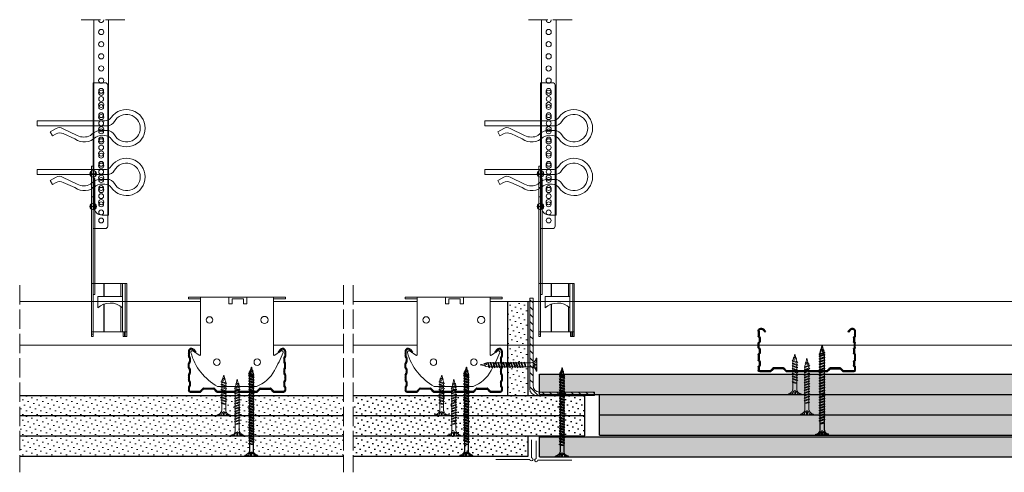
# Model space of a CAD drawing. Header units: millimetres. Extents: x 1757 to 4595, y -130 to 1630.
# Tile 5 of 8: x 3293 to 3901, y 1351 to 1630. Entities that reach past the tile are written whole.
import ezdxf

# ---------------------------------------------------------------- set-up
doc = ezdxf.new("R2010")
doc.units = ezdxf.units.MM
doc.linetypes.add('ACAD_ISO02W100', pattern=[15, 12, -3])
for name, color, linetype, lineweight in [('_RIGIPS AKCESORIA', 7, 'Continuous', 18), ('_RIGIPS G-K', 7, 'Continuous', 25), ('_RIGIPS PROFIL', 7, 'Continuous', 18), ('KRESKOWANIE', 7, 'Continuous', 9), ('PRZERYWANA', 7, 'ACAD_ISO02W100', 9)]:
    doc.layers.add(name, color=color, linetype=linetype, lineweight=lineweight)
doc.layers.add('_Rigips_Akcesoria', color=7, linetype='Continuous')
pattern_1 = [(225, (1535.7076, 0), (1.122532, -3.367596), [0, -3.175])]

# ---------------------------------------------------------------- blocks, each defined once
blk = doc.blocks.new('TN 25')
at = {"layer": '_RIGIPS AKCESORIA'}
for p, q in [((0, -0.84), (0, 7.16)), ((0, 7.16), (0.46, 7.16)), ((0.46, 7.16), (0.46, 4.78)), ((0.46, 4.78), (0, 4.78)), ((0, 3.5), (1.77, 3.5)), ((0, 2.83), (1.77, 2.83)), ((0.46, 1.64), (0, 1.64)), ((0.46, -0.84), (0.46, 1.64)), ((1.77, 3.5), (1.77, 4.2)), ((1.77, 2.83), (1.77, 2.18)), ((3.02, 4.46), (8.47, 4.46)), ((7.49, 2.01), (3.55, 2.01)), ((7.12, 4.46), (7.12, 3.18)), ((8.03, 2.01), (7.12, 4.46)), ((7.12, 3.18), (7.65, 1.53)), ((7.65, 1.53), (8.03, 2.01)), ((9.41, 2.01), (8.03, 2.01)), ((8.47, 4.46), (8.79, 5)), ((9.61, 1.51), (8.47, 4.46)), ((8.79, 5), (9.93, 2.01)), ((9, 4.46), (10.1, 4.46)), ((9.93, 2.01), (9.61, 1.51)), ((11.04, 2.01), (9.93, 2.01)), ((10.1, 4.46), (10.41, 5)), ((11.23, 1.51), (10.1, 4.46)), ((10.41, 5), (11.56, 2.01)), ((10.62, 4.46), (11.67, 4.46)), ((11.56, 2.01), (11.23, 1.51)), ((12.61, 2.01), (11.56, 2.01)), ((11.67, 4.46), (11.99, 5)), ((12.81, 1.51), (11.67, 4.46)), ((11.99, 5), (13.14, 2.01)), ((12.2, 4.46), (13.21, 4.46)), ((13.14, 2.01), (12.81, 1.51)), ((14.15, 2.01), (13.14, 2.01)), ((13.21, 4.46), (13.52, 5)), ((14.34, 1.51), (13.21, 4.46)), ((13.52, 5), (14.67, 2.01)), ((13.73, 4.46), (14.8, 4.46)), ((14.67, 2.01), (14.34, 1.51)), ((15.74, 2.01), (14.67, 2.01)), ((14.8, 4.46), (15.12, 5)), ((15.94, 1.51), (14.8, 4.46)), ((15.12, 5), (16.26, 2.01)), ((15.33, 4.46), (16.42, 4.46)), ((16.26, 2.01), (15.94, 1.51)), ((17.36, 2.01), (16.26, 2.01)), ((16.42, 4.46), (16.73, 5)), ((17.55, 1.51), (16.42, 4.46)), ((16.73, 5), (17.88, 2.01)), ((16.94, 4.46), (17.99, 4.46)), ((17.88, 2.01), (17.55, 1.51)), ((18.93, 2.01), (17.88, 2.01)), ((17.99, 4.46), (18.31, 5)), ((19.13, 1.51), (17.99, 4.46)), ((18.31, 5), (19.45, 2.01)), ((18.52, 4.46), (19.68, 4.46)), ((19.45, 2.01), (19.13, 1.51)), ((19.45, 2.01), (20.62, 2.01)), ((19.68, 4.46), (20, 5)), ((20.82, 1.51), (19.68, 4.46)), ((20, 5), (21.14, 2.01)), ((20.21, 4.46), (20.7, 4.46)), ((20.7, 4.46), (22.28, 3.98)), ((21.14, 2.01), (20.82, 1.51)), ((21.14, 2.01), (21.81, 2.12)), ((21.85, 1.83), (21.67, 3.28)), ((21.67, 3.28), (22.14, 2.4)), ((22.14, 2.4), (21.85, 1.83)), ((22.7, 2.36), (22.14, 2.4)), ((22.28, 3.98), (22.56, 4.37)), ((22.7, 2.36), (22.28, 3.98)), ((22.56, 4.37), (23.03, 2.71)), ((23.03, 2.71), (22.7, 2.36)), ((22.71, 3.85), (25, 3.24)), ((25, 3.24), (23.03, 2.71)), ((0, -0.84), (0.46, -0.84))]:
    blk.add_line(p, q, dxfattribs=at)
for centre, major_axis, ratio, start_param, end_param in [((3.09, 7.67), (0.17, 3.2), 0.826134, 1.773653, 3.180586), ((-0.04, 0.9), (0, 3.93), 0.848176, -0.720942, -0.151112), ((3.37, -1.57), (0.28, 3.57), 0.832181, 0.035984, 1.430787), ((-2.73, 15.91), (0, 14.76), 0.848176, 3.399396, 3.475072), ((0.59, 4.62), (0, 2.81), 0.848176, 3.475072, 3.862535), ((1.66, 3.18), (0, 0.895), 0.848176, -1.552777, -0.720942), ((1.66, 3.18), (0, 0.895), 0.848176, 3.862535, 4.730408)]:
    blk.add_ellipse(centre, major_axis=major_axis, ratio=ratio, start_param=start_param, end_param=end_param, dxfattribs=at)
blk = doc.blocks.new('wieszak noniuszowy bok')
at = {"layer": '_RIGIPS AKCESORIA', "lineweight": 0}
for p, q in [((1390.98, 5092.86), (1390.98, 5179.86)), ((1392.48, 5181.36), (1399.98, 5181.36)), ((1399.98, 5024.65), (1399.98, 5181.36)), ((1398.54, 5126.58), (1398.54, 5123.65)), ((1399.98, 5129.95), (1399.97, 5129.95)), ((1399.98, 5129.95), (1401, 5129.95)), ((1399.98, 5126.06), (1399.98, 5102.02)), ((1401, 5129.95), (1401, 5024.65)), ((1401, 5129.95), (1401, 5129.95)), ((1401.42, 5126.58), (1401.42, 5123.65)), ((1398.96, 5122.28), (1399.98, 5122.28)), ((1398.96, 5122.28), (1399.98, 5122.28)), ((1398.96, 5122.28), (1398.96, 5050.72)), ((1399.98, 5116.66), (1401, 5116.66)), ((1399.98, 5116.63), (1399.98, 5116.66)), ((1399.98, 5116.66), (1399.98, 5116.63)), ((1399.98, 5116.62), (1399.98, 5116.63)), ((1399.98, 5116.63), (1399.98, 5116.56)), ((1399.98, 5116.55), (1399.98, 5116.63)), ((1399.98, 5116.63), (1399.98, 5116.55)), ((1399.98, 5116.55), (1399.98, 5116.62)), ((1399.98, 5116.56), (1399.98, 5116.43)), ((1399.98, 5116.42), (1399.98, 5116.55)), ((1399.98, 5116.41), (1399.98, 5116.55)), ((1399.98, 5116.55), (1399.98, 5116.41)), ((1399.98, 5116.43), (1399.98, 5116.25)), ((1399.98, 5116.24), (1399.98, 5116.42)), ((1399.98, 5116.21), (1399.98, 5116.41)), ((1399.98, 5116.41), (1399.98, 5116.21)), ((1399.98, 5116.25), (1399.98, 5116.01)), ((1399.98, 5116), (1399.98, 5116.24)), ((1399.98, 5115.97), (1399.98, 5116.21)), ((1399.98, 5116.21), (1399.98, 5115.97)), ((1399.98, 5116.01), (1399.98, 5115.74)), ((1399.98, 5115.71), (1399.98, 5116)), ((1399.98, 5115.69), (1399.98, 5115.97)), ((1399.98, 5115.97), (1399.98, 5115.69)), ((1399.98, 5115.74), (1399.98, 5115.41)), ((1399.98, 5115.38), (1399.98, 5115.71)), ((1399.98, 5115.37), (1399.98, 5115.69)), ((1399.98, 5115.69), (1399.98, 5115.37)), ((1399.98, 5115.41), (1399.98, 5115.05)), ((1399.98, 5115.02), (1399.98, 5115.38)), ((1399.98, 5115.02), (1399.98, 5115.37)), ((1399.98, 5115.37), (1399.98, 5115.02)), ((1399.98, 5115.05), (1399.98, 5114.67)), ((1399.98, 5114.65), (1399.98, 5115.02)), ((1399.98, 5114.64), (1399.98, 5115.02)), ((1399.98, 5115.02), (1399.98, 5114.64)), ((1399.98, 5114.67), (1399.98, 5114.28)), ((1399.98, 5114.25), (1399.98, 5114.65)), ((1399.98, 5114.25), (1399.98, 5114.64)), ((1399.98, 5114.64), (1399.98, 5114.25)), ((1399.98, 5114.28), (1399.98, 5113.88)), ((1399.98, 5113.85), (1399.98, 5114.25)), ((1399.98, 5113.84), (1399.98, 5114.25)), ((1399.98, 5114.25), (1399.98, 5113.84)), ((1399.98, 5113.88), (1399.98, 5113.48)), ((1399.98, 5113.46), (1399.98, 5113.85)), ((1399.98, 5113.84), (1399.98, 5113.44)), ((1399.98, 5113.44), (1399.98, 5113.84)), ((1399.98, 5113.48), (1399.98, 5113.1)), ((1399.98, 5113.07), (1399.98, 5113.46)), ((1399.98, 5113.44), (1399.98, 5113.06)), ((1399.98, 5113.06), (1399.98, 5113.44)), ((1399.98, 5113.1), (1399.98, 5112.75)), ((1399.98, 5112.72), (1399.98, 5113.07)), ((1399.98, 5113.06), (1399.98, 5112.68)), ((1399.98, 5112.68), (1399.98, 5113.06)), ((1399.98, 5112.75), (1399.98, 5112.42)), ((1399.98, 5112.4), (1399.98, 5112.72)), ((1399.98, 5112.68), (1399.98, 5112.33)), ((1399.98, 5112.33), (1399.98, 5112.68)), ((1399.98, 5112.42), (1399.98, 5112.14)), ((1399.98, 5112.12), (1399.98, 5112.4)), ((1399.98, 5112.33), (1399.98, 5112)), ((1399.98, 5112), (1399.98, 5112.33)), ((1399.98, 5112.14), (1399.98, 5111.9)), ((1399.98, 5111.89), (1399.98, 5112.12)), ((1399.98, 5112), (1399.98, 5111.72)), ((1399.98, 5111.72), (1399.98, 5112)), ((1399.98, 5111.9), (1399.98, 5111.72)), ((1399.98, 5111.72), (1399.98, 5111.89)), ((1399.98, 5111.72), (1399.98, 5111.6)), ((1399.98, 5111.59), (1399.98, 5111.72)), ((1399.98, 5111.72), (1399.98, 5111.48)), ((1399.98, 5111.48), (1399.98, 5111.72)), ((1399.98, 5111.6), (1399.98, 5111.54)), ((1399.98, 5111.53), (1399.98, 5111.59)), ((1399.98, 5111.54), (1399.98, 5111.53)), ((1399.98, 5111.48), (1399.98, 5111.29)), ((1399.98, 5111.29), (1399.98, 5111.48)), ((1399.98, 5111.29), (1399.98, 5111.15)), ((1399.98, 5111.15), (1399.98, 5111.29)), ((1399.98, 5111.15), (1399.98, 5111.06)), ((1399.98, 5111.06), (1399.98, 5111.15)), ((1399.98, 5111.06), (1399.98, 5111.04)), ((1399.98, 5111.04), (1399.98, 5111.06)), ((1399.98, 5111.04), (1401, 5111.04)), ((1398.54, 5106.42), (1398.54, 5103.49)), ((1399.98, 5102.02), (1399.98, 5102.1)), ((1401.42, 5106.42), (1401.42, 5103.49)), ((1399.98, 5091.36), (1392.48, 5091.36)), ((1400.98, 5057.36), (1379.24, 5057.36)), ((1379.24, 5057.36), (1379.24, 5024.65)), ((1380.12, 5057.36), (1380.12, 5024.65)), ((1381.9, 5057.36), (1381.9, 5049.5)), ((1382.79, 5057.36), (1382.79, 5049.5)), ((1393.13, 5057.36), (1393.13, 5049.5)), ((1393.4, 5057.36), (1393.4, 5049.5)), ((1400.98, 5057.36), (1401, 5057.36)), ((1401, 5057.36), (1400.98, 5057.36)), ((1381.81, 5042.35), (1381.81, 5049.5)), ((1397.14, 5049.5), (1381.81, 5049.5)), ((1397.14, 5042.35), (1397.14, 5049.5)), ((1398.96, 5050.72), (1399.98, 5050.72)), ((1381.9, 5042.43), (1381.9, 5027.72)), ((1382.79, 5043.18), (1382.79, 5027.72)), ((1393.13, 5044.79), (1393.13, 5027.72)), ((1393.4, 5044.69), (1393.4, 5027.72)), ((1379.24, 5027.72), (1401, 5027.72)), ((1380.57, 5027.72), (1380.57, 5024.65)), ((1381.46, 5024.65), (1381.46, 5027.72)), ((1379.24, 5024.65), (1381.46, 5024.65)), ((1399.98, 5026.19), (1401, 5026.19)), ((1401, 5024.65), (1399.98, 5024.65))]:
    blk.add_line(p, q, dxfattribs=at)
at = {"layer": '_RIGIPS AKCESORIA'}
for p, q in [((1397.92, 5125.12), (1402.03, 5125.12)), ((1397.92, 5104.96), (1402.03, 5104.96))]:
    blk.add_line(p, q, dxfattribs=at)
for centre, radius in [((1394.98, 5176.36), 1.5), ((1394.98, 5171.36), 1.5), ((1394.98, 5166.36), 1.5), ((1394.98, 5161.36), 1.5), ((1394.98, 5156.36), 1.5), ((1394.98, 5151.36), 1.5), ((1394.98, 5146.36), 1.5), ((1394.98, 5141.36), 1.5), ((1394.98, 5136.36), 1.5), ((1394.98, 5131.36), 1.5), ((1394.98, 5126.36), 1.5), ((1399.98, 5125.12), 2.06), ((1394.98, 5121.36), 1.5), ((1394.98, 5116.36), 1.5), ((1394.98, 5111.36), 1.5), ((1394.98, 5106.36), 1.5), ((1399.98, 5104.96), 2.06), ((1394.98, 5101.36), 1.5), ((1394.98, 5096.36), 1.5)]:
    blk.add_circle(centre, radius, dxfattribs=at)
at = {"layer": '_RIGIPS AKCESORIA', "lineweight": 0}
for centre, start, end in [((1392.48, 5179.86), 90, 180), ((1392.48, 5092.86), 180, 270)]:
    blk.add_arc(centre, 1.5, start, end, dxfattribs=at)
at = {"layer": '_RIGIPS AKCESORIA'}
blk.add_arc((1389.48, 5034.29), 11.12, 46.44498, 133.40174, dxfattribs=at)
blk = doc.blocks.new('klamra')
at = {"layer": '_RIGIPS AKCESORIA'}
for p, q in [((6828.19, 2764.92), (6828.19, 2806.53)), ((6831.19, 2764.92), (6831.19, 2808.19)), ((6834.19, 2802.92), (6834.19, 2808.19)), ((6832.87, 2780.55), (6837.19, 2789.57)), ((6839.31, 2788.09), (6836.06, 2780.95)), ((6832.86, 2776.63), (6835, 2772.92)), ((6835, 2772.92), (6837.38, 2774.29)), ((6836.19, 2776.54), (6837.38, 2774.29)), ((6831.19, 2764.92), (6828.19, 2764.92))]:
    blk.add_line(p, q, dxfattribs=at)
for centre, radius, start, end in [((6832.69, 2820.02), 11.5, 305.1527, 234.8473), ((6832.69, 2820.02), 8.5, 298.7822, 241.2178), ((6823.19, 2806.53), 5, 0, 54.8473), ((6826.19, 2808.19), 5, 0, 61.2178), ((6839.19, 2808.19), 5, 118.7822, 180), ((6842.19, 2806.53), 5, 125.1527, 180), ((6843.93, 2805.32), 10.09, 195.26529, 228.13081), ((6845.23, 2805.18), 8.16, 170.44363, 210.28469), ((6829.23, 2793.69), 8.97, 332.63871, 27.36129), ((6831.19, 2793.92), 10, 324.31316, 45.573), ((6835.87, 2778.58), 3.59, 146.84138, 212.97155), ((6840.61, 2778.88), 5, 155.51094, 207.86223)]:
    blk.add_arc(centre, radius, start, end, dxfattribs=at)
blk = doc.blocks.new('noniusz uciety')
at = {"layer": '_RIGIPS AKCESORIA'}
for p, q in [((1663.33, 1509.33), (1663.33, 1629.95)), ((1672.33, 1514.33), (1672.33, 1629.95)), ((1667.33, 1509.33), (1663.33, 1509.33))]:
    blk.add_line(p, q, dxfattribs=at)
for centre in [(1667.88, 1622.34), (1667.88, 1614.84), (1667.88, 1607.34), (1667.88, 1599.84), (1667.88, 1592.34), (1667.88, 1584.84), (1667.88, 1577.34), (1667.88, 1569.84), (1667.88, 1562.34), (1667.88, 1554.84), (1667.88, 1547.34), (1667.88, 1539.84), (1667.88, 1532.34), (1667.88, 1524.84), (1667.88, 1517.34)]:
    blk.add_circle(centre, 1.6, dxfattribs=at)
for centre, radius, start, end in [((1667.88, 1629.84), 1.6, 175.8835, 4.1165), ((1667.33, 1514.33), 5, 270, 0)]:
    blk.add_arc(centre, radius, start, end, dxfattribs=at)
blk = doc.blocks.new('CD 60 ULTRASTIL')
h = blk.add_hatch()
h.set_pattern_fill('ANSI31', color=256, scale=0.3, style=0)
h.paths.add_polyline_path([(542.88, 684.5, -0.302776), (543.49, 684.5), (544.54, 683.79, 0.148069), (544.85, 683.7), (555.42, 683.7, 0.198912), (555.81, 683.86), (557.38, 685.44, -0.198912), (557.77, 685.6), (563.59, 685.6, -0.198912), (563.98, 685.44), (565.55, 683.86, 0.198912), (565.94, 683.7), (572.18, 683.7, 0.414214), (573.18, 684.7), (573.18, 686.74, 0.198912), (573.02, 687.12), (572.74, 687.4, -0.198912), (572.58, 687.79), (572.58, 689.87, -0.198912), (572.74, 690.26), (573.02, 690.54, 0.198912), (573.18, 690.93), (573.18, 694.47, 0.198912), (573.02, 694.86), (572.74, 695.14, -0.198912), (572.58, 695.53), (572.58, 697.61, -0.198912), (572.74, 698), (573.02, 698.28, 0.198912), (573.18, 698.67), (573.18, 701.47, 0.198912), (573.02, 701.86), (572.74, 702.14, -0.198912), (572.58, 702.53), (572.58, 704.61, -0.198912), (572.74, 705), (573.02, 705.28, 0.198912), (573.18, 705.67), (573.18, 708.9, 0.666128), (570.12, 710.18), (568.55, 708.63), (568.93, 708.24), (570.5, 709.79, -0.666128), (572.63, 708.9), (572.63, 705.9, -0.198912), (572.47, 705.51), (572.19, 705.23, 0.198912), (572.03, 704.84), (572.03, 702.3, 0.198912), (572.19, 701.91), (572.47, 701.63, -0.198912), (572.63, 701.25), (572.63, 698.9, -0.198912), (572.47, 698.51), (572.19, 698.23, 0.198912), (572.03, 697.84), (572.03, 695.3, 0.198912), (572.19, 694.91), (572.47, 694.63, -0.198912), (572.63, 694.25), (572.63, 691.16, -0.198912), (572.47, 690.77), (572.19, 690.49, 0.198912), (572.03, 690.1), (572.03, 687.56, 0.198912), (572.19, 687.17), (572.47, 686.9, -0.198912), (572.63, 686.51), (572.63, 684.7, -0.414214), (572.18, 684.25), (566.17, 684.25, -0.198912), (565.78, 684.41), (564.2, 685.99, 0.198912), (563.82, 686.15), (557.55, 686.15, 0.198912), (557.16, 685.99), (555.58, 684.41, -0.198912), (555.19, 684.25), (545.01, 684.25, -0.148069), (544.71, 684.34), (543.49, 685.16, 0.302776), (542.88, 685.16), (541.65, 684.34, -0.148069), (541.35, 684.25), (531.17, 684.25, -0.198912), (530.78, 684.41), (529.2, 685.99, 0.198912), (528.82, 686.15), (522.55, 686.15, 0.198912), (522.16, 685.99), (520.58, 684.41, -0.198912), (520.19, 684.25), (514.18, 684.25, -0.414214), (513.73, 684.7), (513.73, 686.51, -0.198912), (513.89, 686.9), (514.17, 687.17, 0.198912), (514.33, 687.56), (514.33, 690.1, 0.198912), (514.17, 690.49), (513.89, 690.77, -0.198912), (513.73, 691.16), (513.73, 694.25, -0.198912), (513.89, 694.63), (514.17, 694.91, 0.198912), (514.33, 695.3), (514.33, 697.84, 0.198912), (514.17, 698.23), (513.89, 698.51, -0.198912), (513.73, 698.9), (513.73, 701.25, -0.198912), (513.89, 701.63), (514.17, 701.91, 0.198912), (514.33, 702.3), (514.33, 704.84, 0.198912), (514.17, 705.23), (513.89, 705.51, -0.198912), (513.73, 705.9), (513.73, 708.9, -0.666128), (515.86, 709.79), (517.43, 708.24), (517.81, 708.63), (516.25, 710.18, 0.666128), (513.18, 708.9), (513.18, 705.67, 0.198912), (513.34, 705.28), (513.62, 705, -0.198912), (513.78, 704.61), (513.78, 702.53, -0.198912), (513.62, 702.14), (513.34, 701.86, 0.198912), (513.18, 701.47), (513.18, 698.67, 0.198912), (513.34, 698.28), (513.62, 698, -0.198912), (513.78, 697.61), (513.78, 695.53, -0.198912), (513.62, 695.14), (513.34, 694.86, 0.198912), (513.18, 694.47), (513.18, 690.93, 0.198912), (513.34, 690.54), (513.62, 690.26, -0.198912), (513.78, 689.87), (513.78, 687.79, -0.198912), (513.62, 687.4), (513.34, 687.12, 0.198912), (513.18, 686.74), (513.18, 684.7, 0.414214), (514.18, 683.7), (520.42, 683.7, 0.198912), (520.81, 683.86), (522.38, 685.44, -0.198912), (522.77, 685.6), (528.59, 685.6, -0.198912), (528.98, 685.44), (530.55, 683.86, 0.198912), (530.94, 683.7), (541.51, 683.7, 0.148069), (541.82, 683.79)])
for p, q in [((513.18, 708.9), (513.18, 705.67)), ((513.34, 705.28), (513.62, 705)), ((513.73, 708.9), (513.73, 705.9)), ((513.89, 705.51), (514.17, 705.23)), ((515.86, 709.79), (517.43, 708.24)), ((516.25, 710.18), (517.81, 708.63)), ((517.43, 708.24), (517.81, 708.63)), ((570.12, 710.18), (568.55, 708.63)), ((568.93, 708.24), (568.55, 708.63)), ((570.5, 709.79), (568.93, 708.24)), ((572.47, 705.51), (572.19, 705.23)), ((572.63, 708.9), (572.63, 705.9)), ((573.02, 705.28), (572.74, 705)), ((573.18, 708.9), (573.18, 705.67)), ((513.18, 698.67), (513.18, 701.47)), ((513.34, 701.86), (513.62, 702.14)), ((513.73, 698.9), (513.73, 701.25)), ((513.78, 704.61), (513.78, 702.53)), ((513.89, 701.63), (514.17, 701.91)), ((514.33, 704.84), (514.33, 702.3)), ((572.03, 704.84), (572.03, 702.3)), ((572.47, 701.63), (572.19, 701.91)), ((572.58, 704.61), (572.58, 702.53)), ((572.63, 698.9), (572.63, 701.25)), ((573.02, 701.86), (572.74, 702.14)), ((573.18, 698.67), (573.18, 701.47)), ((513.18, 694.47), (513.18, 690.93)), ((513.34, 698.28), (513.62, 698)), ((513.34, 694.86), (513.62, 695.14)), ((513.73, 694.25), (513.73, 691.16)), ((513.78, 697.61), (513.78, 695.53)), ((513.89, 698.51), (514.17, 698.23)), ((513.89, 694.63), (514.17, 694.91)), ((514.33, 697.84), (514.33, 695.3)), ((572.03, 697.84), (572.03, 695.3)), ((572.47, 698.51), (572.19, 698.23)), ((572.47, 694.63), (572.19, 694.91)), ((572.58, 697.61), (572.58, 695.53)), ((572.63, 694.25), (572.63, 691.16)), ((573.02, 698.28), (572.74, 698)), ((573.02, 694.86), (572.74, 695.14)), ((573.18, 694.47), (573.18, 690.93)), ((513.34, 690.54), (513.62, 690.26)), ((513.34, 687.12), (513.62, 687.4)), ((513.78, 689.87), (513.78, 687.79)), ((513.89, 690.77), (514.17, 690.49)), ((513.89, 686.9), (514.17, 687.17)), ((514.33, 690.1), (514.33, 687.56)), ((572.03, 690.1), (572.03, 687.56)), ((572.47, 690.77), (572.19, 690.49)), ((572.47, 686.9), (572.19, 687.17)), ((572.58, 689.87), (572.58, 687.79)), ((573.02, 690.54), (572.74, 690.26)), ((573.02, 687.12), (572.74, 687.4)), ((513.18, 686.74), (513.18, 684.7)), ((513.73, 686.51), (513.73, 684.7)), ((514.18, 684.25), (520.19, 684.25)), ((514.18, 683.7), (520.42, 683.7)), ((520.58, 684.41), (522.16, 685.99)), ((520.81, 683.86), (522.38, 685.44)), ((522.55, 686.15), (528.82, 686.15)), ((528.59, 685.6), (522.77, 685.6)), ((530.55, 683.86), (528.98, 685.44)), ((530.78, 684.41), (529.2, 685.99)), ((530.94, 683.7), (541.51, 683.7)), ((531.17, 684.25), (541.35, 684.25)), ((541.65, 684.34), (542.88, 685.16)), ((541.82, 683.79), (542.88, 684.5)), ((544.71, 684.34), (543.49, 685.16)), ((544.54, 683.79), (543.49, 684.5)), ((544.85, 683.7), (555.42, 683.7)), ((545.01, 684.25), (555.19, 684.25)), ((555.58, 684.41), (557.16, 685.99)), ((555.81, 683.86), (557.38, 685.44)), ((557.55, 686.15), (563.82, 686.15)), ((557.77, 685.6), (563.59, 685.6)), ((565.55, 683.86), (563.98, 685.44)), ((565.78, 684.41), (564.2, 685.99)), ((565.94, 683.7), (572.18, 683.7)), ((566.17, 684.25), (572.18, 684.25)), ((572.63, 686.51), (572.63, 684.7)), ((573.18, 686.74), (573.18, 684.7))]:
    blk.add_line(p, q)
for centre, radius, start, end in [((514.98, 708.9), 1.8, 45.32514, 180), ((513.73, 705.67), 0.55, 180, 225), ((514.98, 708.9), 1.25, 45.32514, 180), ((514.28, 705.9), 0.55, 180, 225), ((513.78, 704.84), 0.55, 0, 45), ((571.38, 708.9), 1.8, 360, 134.67486), ((571.38, 708.9), 1.25, 360, 134.67486), ((572.58, 704.84), 0.55, 135, 180), ((572.08, 705.9), 0.55, 315, 0), ((572.63, 705.67), 0.55, 315, 0), ((513.73, 701.47), 0.55, 135, 180), ((513.23, 704.61), 0.55, 0, 45), ((513.23, 702.53), 0.55, 315, 0), ((514.28, 701.25), 0.55, 135, 180), ((513.78, 702.3), 0.55, 315, 0), ((572.58, 702.3), 0.55, 180, 225), ((572.08, 701.25), 0.55, 0, 45), ((573.13, 704.61), 0.55, 135, 180), ((573.13, 702.53), 0.55, 180, 225), ((572.63, 701.47), 0.55, 0, 45), ((513.73, 698.67), 0.55, 180, 225), ((513.73, 694.47), 0.55, 135, 180), ((513.23, 697.61), 0.55, 360, 45), ((513.23, 695.53), 0.55, 315, 0), ((514.28, 698.9), 0.55, 180, 225), ((514.28, 694.25), 0.55, 135, 180), ((513.78, 697.84), 0.55, 0, 45), ((513.78, 695.3), 0.55, 315, 0), ((572.58, 697.84), 0.55, 135, 180), ((572.58, 695.3), 0.55, 180, 225), ((572.08, 698.9), 0.55, 315, 0), ((572.08, 694.25), 0.55, 0, 45), ((573.13, 697.61), 0.55, 135, 180), ((573.13, 695.53), 0.55, 180, 225), ((572.63, 698.67), 0.55, 315, 0), ((572.63, 694.47), 0.55, 0, 45), ((513.73, 690.93), 0.55, 180, 225), ((513.73, 686.74), 0.55, 135, 180), ((513.23, 689.87), 0.55, 0, 45), ((513.23, 687.79), 0.55, 315, 0), ((514.28, 691.16), 0.55, 180, 225), ((513.78, 690.1), 0.55, 360, 45), ((513.78, 687.56), 0.55, 315, 360), ((572.58, 690.1), 0.55, 135, 180), ((572.58, 687.56), 0.55, 180, 225), ((572.08, 691.16), 0.55, 315, 0), ((573.13, 689.87), 0.55, 135, 180), ((573.13, 687.79), 0.55, 180, 225), ((572.63, 690.93), 0.55, 315, 0), ((572.63, 686.74), 0.55, 360, 45), ((514.18, 684.7), 1, 180, 270), ((514.28, 686.51), 0.55, 135, 180), ((514.18, 684.7), 0.45, 180, 270), ((520.19, 684.8), 0.55, 270, 315), ((520.42, 684.25), 0.55, 270, 315), ((522.55, 685.6), 0.55, 90, 135), ((522.77, 685.05), 0.55, 90, 135), ((528.59, 685.05), 0.55, 45, 90), ((528.82, 685.6), 0.55, 45, 90), ((530.94, 684.25), 0.55, 225, 270), ((531.17, 684.8), 0.55, 225, 270), ((541.35, 684.8), 0.55, 270, 303.69007), ((541.51, 684.25), 0.55, 270, 303.69007), ((543.18, 684.7), 0.55, 56.30993, 123.69007), ((543.18, 684.04), 0.55, 56.30993, 123.69007), ((544.85, 684.25), 0.55, 236.30993, 270), ((545.01, 684.8), 0.55, 236.30993, 270), ((555.19, 684.8), 0.55, 270, 315), ((555.42, 684.25), 0.55, 270, 315), ((557.55, 685.6), 0.55, 90, 135), ((557.77, 685.05), 0.55, 90, 135), ((563.59, 685.05), 0.55, 45, 90), ((563.82, 685.6), 0.55, 45, 90), ((565.94, 684.25), 0.55, 225, 270), ((566.17, 684.8), 0.55, 225, 270), ((572.18, 684.7), 1, 270, 0), ((572.18, 684.7), 1, 270, 360), ((572.18, 684.7), 0.45, 270, 360), ((572.08, 686.51), 0.55, 360, 45)]:
    blk.add_arc(centre, radius, start, end)
blk = doc.blocks.new('Lacznik krzyzowy (widok2)')
at = {"layer": '_RIGIPS AKCESORIA'}
for p, q in [((94.8, 91.5, 218.36), (94.8, 90.5, 218.36)), ((94.8, 91.5, 218.36), (154.8, 91.5, 218.36)), ((102.3, 56.15, 218.36), (102.3, 91.5, 218.36)), ((119.8, 91.5, 218.36), (119.8, 87.5, 218.36)), ((130.8, 91.5, 218.36), (119.8, 91.5, 218.36)), ((130.85, 91.5, 218.36), (130.85, 87.5, 218.36)), ((147.3, 91.5, 218.36), (147.3, 56.15, 218.36)), ((154.8, 91.5, 218.36), (154.8, 90.5, 218.36)), ((94.8, 90.5, 218.36), (102.3, 90.5, 218.36)), ((119.8, 87.5, 218.36), (121.8, 87.5, 218.36)), ((121.8, 87.5, 218.36), (121.8, 90.5, 218.36)), ((121.8, 90.5, 218.36), (128.85, 90.5, 218.36)), ((128.85, 90.5, 218.36), (128.85, 87.5, 218.36)), ((128.85, 87.5, 218.36), (130.85, 87.5, 218.36)), ((154.8, 90.5, 218.36), (147.3, 90.5, 218.36)), ((97.87, 58.35, 218.36), (101.51, 55.74, 218.36)), ((148.09, 55.74, 218.36), (151.73, 58.35, 218.36)), ((136.8, 36.5, 218.36), (112.81, 36.5, 218.36))]:
    blk.add_line(p, q, dxfattribs=at)
for centre, radius in [((107.8, 77.5, 218.36), 2), ((141.8, 77.5, 218.36), 2.24), ((112.3, 51.5, 218.36), 2), ((137.3, 51.5, 218.36), 2)]:
    blk.add_circle(centre, radius, dxfattribs=at)
for centre, radius, start, end in [((97.29, 57.53, 218.36), 1, 122.13876, 189.8152), ((129.23, 66.45, 218.36), 34.16, 195.43515, 241.26582), ((97.29, 57.53, 218.36), 1, 54.46232, 122.13876), ((101.8, 56.15, 218.36), 0.5, 234.46232, 0), ((147.8, 56.15, 218.36), 0.5, 180, 305.53768), ((20.47, 114.78, 218.36), 144.71, 331.73983, 336.62248), ((152.32, 57.53, 218.36), 1, 350.1848, 125.53768), ((129.12, 56.49, 218.36), 21.41, 291.01298, 331.47491)]:
    blk.add_arc(centre, radius, start, end, dxfattribs=at)
blk = doc.blocks.new('polnaroznik')
at = {"layer": '_RIGIPS AKCESORIA'}
for p, q in [((429.5, 44.15), (429.5, 55.15)), ((430.5, 56.15), (451.5, 56.15))]:
    blk.add_line(p, q, dxfattribs=at)
blk.add_arc((429.5, 56.15), 1, 0, 270, dxfattribs=at)
blk = doc.blocks.new('TN 35')
at = {"layer": '_RIGIPS AKCESORIA'}
for p, q in [((0, -0.84), (0, 7.16)), ((0, 7.16), (0.46, 7.16)), ((0.46, 7.16), (0.46, 4.78)), ((0.46, 4.78), (0, 4.78)), ((0, 3.5), (1.77, 3.5)), ((0, 2.83), (1.77, 2.83)), ((0.46, 1.64), (0, 1.64)), ((0.46, -0.84), (0.46, 1.64)), ((1.77, 3.5), (1.77, 4.2)), ((1.77, 2.83), (1.77, 2.18)), ((3.02, 4.46), (8.47, 4.46)), ((7.49, 2.01), (3.55, 2.01)), ((7.12, 4.46), (7.12, 3.18)), ((8.03, 2.01), (7.12, 4.46)), ((7.12, 3.18), (7.65, 1.53)), ((7.65, 1.53), (8.03, 2.01)), ((9.41, 2.01), (8.03, 2.01)), ((8.47, 4.46), (8.79, 5)), ((9.61, 1.51), (8.47, 4.46)), ((8.79, 5), (9.93, 2.01)), ((9, 4.46), (10.1, 4.46)), ((9.93, 2.01), (9.61, 1.51)), ((11.04, 2.01), (9.93, 2.01)), ((10.1, 4.46), (10.41, 5)), ((11.23, 1.51), (10.1, 4.46)), ((10.41, 5), (11.56, 2.01)), ((10.62, 4.46), (11.67, 4.46)), ((11.56, 2.01), (11.23, 1.51)), ((12.61, 2.01), (11.56, 2.01)), ((11.67, 4.46), (11.99, 5)), ((12.81, 1.51), (11.67, 4.46)), ((11.99, 5), (13.14, 2.01)), ((12.2, 4.46), (13.21, 4.46)), ((13.14, 2.01), (12.81, 1.51)), ((14.15, 2.01), (13.14, 2.01)), ((13.21, 4.46), (13.52, 5)), ((14.34, 1.51), (13.21, 4.46)), ((13.52, 5), (14.67, 2.01)), ((13.73, 4.46), (14.8, 4.46)), ((14.67, 2.01), (14.34, 1.51)), ((15.74, 2.01), (14.67, 2.01)), ((14.8, 4.46), (15.12, 5)), ((15.94, 1.51), (14.8, 4.46)), ((15.12, 5), (16.26, 2.01)), ((15.33, 4.46), (16.42, 4.46)), ((16.26, 2.01), (15.94, 1.51)), ((17.36, 2.01), (16.26, 2.01)), ((16.42, 4.46), (16.73, 5)), ((17.55, 1.51), (16.42, 4.46)), ((16.73, 5), (17.88, 2.01)), ((16.94, 4.46), (17.99, 4.46)), ((17.88, 2.01), (17.55, 1.51)), ((18.93, 2.01), (17.84, 2.01)), ((17.99, 4.46), (18.31, 5)), ((19.13, 1.51), (17.99, 4.46)), ((18.31, 5), (19.45, 2.01)), ((18.52, 4.46), (19.57, 4.46)), ((19.45, 2.01), (19.13, 1.51)), ((20.51, 2.01), (19.41, 2.01)), ((19.57, 4.46), (19.88, 5)), ((20.7, 1.51), (19.57, 4.46)), ((19.88, 5), (21.03, 2.01)), ((20.09, 4.46), (21.14, 4.46)), ((21.03, 2.01), (20.7, 1.51)), ((22.08, 2.01), (20.99, 2.01)), ((21.14, 4.46), (21.46, 5)), ((22.28, 1.51), (21.14, 4.46)), ((21.46, 5), (22.6, 2.01)), ((21.67, 4.46), (22.72, 4.46)), ((22.6, 2.01), (22.28, 1.51)), ((23.66, 2.01), (22.56, 2.01)), ((22.72, 4.46), (23.03, 5)), ((23.85, 1.51), (22.72, 4.46)), ((23.03, 5), (24.18, 2.01)), ((23.24, 4.46), (24.29, 4.46)), ((24.18, 2.01), (23.85, 1.51)), ((25.23, 2.01), (24.14, 2.01)), ((24.29, 4.46), (24.61, 5)), ((25.43, 1.51), (24.29, 4.46)), ((24.61, 5), (25.75, 2.01)), ((24.81, 4.46), (25.87, 4.46)), ((25.75, 2.01), (25.43, 1.51)), ((26.81, 2.01), (25.71, 2.01)), ((25.87, 4.46), (26.18, 5)), ((27, 1.51), (25.87, 4.46)), ((26.18, 5), (27.33, 2.01)), ((26.39, 4.46), (27.44, 4.46)), ((27.33, 2.01), (27, 1.51)), ((28.38, 2.01), (27.33, 2.01)), ((27.44, 4.46), (27.76, 5)), ((28.58, 1.51), (27.44, 4.46)), ((27.76, 5), (28.9, 2.01)), ((27.96, 4.46), (29.13, 4.46)), ((28.9, 2.01), (28.58, 1.51)), ((28.9, 2.01), (30.07, 2.01)), ((29.13, 4.46), (29.45, 5)), ((30.27, 1.51), (29.13, 4.46)), ((29.45, 5), (30.59, 2.01)), ((29.65, 4.46), (30.15, 4.46)), ((30.15, 4.46), (31.73, 3.98)), ((30.59, 2.01), (30.27, 1.51)), ((30.59, 2.01), (31.26, 2.12)), ((31.3, 1.83), (31.12, 3.28)), ((31.12, 3.28), (31.59, 2.4)), ((31.59, 2.4), (31.3, 1.83)), ((32.15, 2.36), (31.59, 2.4)), ((31.73, 3.98), (32.01, 4.37)), ((32.15, 2.36), (31.73, 3.98)), ((32.01, 4.37), (32.48, 2.71)), ((32.48, 2.71), (32.15, 2.36)), ((32.16, 3.85), (35, 3.24)), ((35, 3.24), (32.48, 2.71)), ((0, -0.84), (0.46, -0.84))]:
    blk.add_line(p, q, dxfattribs=at)
for centre, major_axis, ratio, start_param, end_param in [((3.09, 7.67), (0.17, 3.2), 0.826134, 1.773653, 3.180586), ((-0.04, 0.9), (0, 3.93), 0.848176, -0.720942, -0.151112), ((3.37, -1.57), (0.28, 3.57), 0.832181, 0.035984, 1.430787), ((-2.73, 15.91), (0, 14.76), 0.848176, 3.399396, 3.475072), ((0.59, 4.62), (0, 2.81), 0.848176, 3.475072, 3.862535), ((1.66, 3.18), (0, 0.895), 0.848176, -1.552777, -0.720942), ((1.66, 3.18), (0, 0.895), 0.848176, 3.862535, 4.730408)]:
    blk.add_ellipse(centre, major_axis=major_axis, ratio=ratio, start_param=start_param, end_param=end_param, dxfattribs=at)
blk = doc.blocks.new('KATOWNIK 60x40x2')
at = {"layer": 'KRESKOWANIE'}
h = blk.add_hatch(dxfattribs=at)
h.set_pattern_fill('ANSI31', color=256)
h.paths.add_polyline_path([(3327.91, 5182.56), (3291.91, 5182.56, 0.414214), (3287.91, 5178.56), (3287.91, 5122.56), (3289.91, 5122.56), (3289.91, 5176.56, -0.414214), (3293.91, 5180.56), (3327.91, 5180.56)])
at = {"layer": '_RIGIPS PROFIL'}
for p, q in [((3291.91, 5182.56), (3327.91, 5182.56)), ((3293.91, 5180.56), (3327.91, 5180.56)), ((3327.91, 5180.56), (3327.91, 5182.56)), ((3287.91, 5178.56), (3287.91, 5122.56)), ((3289.91, 5176.56), (3289.91, 5122.56)), ((3287.91, 5122.56), (3289.91, 5122.56))]:
    blk.add_line(p, q, dxfattribs=at)
for centre in [(3291.91, 5178.56), (3293.91, 5176.56)]:
    blk.add_arc(centre, 4, 90, 180, dxfattribs=at)
blk = doc.blocks.new('TN 55')
at = {"layer": '_Rigips_Akcesoria'}
for p, q in [((0, -0.84), (0, 7.16)), ((0, 7.16), (0.46, 7.16)), ((0.46, 7.16), (0.46, 4.78)), ((0.46, 4.78), (0, 4.78)), ((0, 3.5), (1.77, 3.5)), ((0, 2.83), (1.77, 2.83)), ((0.46, 1.64), (0, 1.64)), ((0.46, -0.84), (0.46, 1.64)), ((1.77, 3.5), (1.77, 4.2)), ((1.77, 2.83), (1.77, 2.18)), ((3.02, 4.46), (8.47, 4.46)), ((7.49, 2.01), (3.55, 2.01)), ((7.12, 4.46), (7.12, 3.18)), ((8.03, 2.01), (7.12, 4.46)), ((7.12, 3.18), (7.65, 1.53)), ((7.65, 1.53), (8.03, 2.01)), ((9.41, 2.01), (8.03, 2.01)), ((8.47, 4.46), (8.79, 5)), ((9.61, 1.51), (8.47, 4.46)), ((8.79, 5), (9.93, 2.01)), ((9, 4.46), (10.1, 4.46)), ((9.93, 2.01), (9.61, 1.51)), ((11.04, 2.01), (9.93, 2.01)), ((10.1, 4.46), (10.41, 5)), ((11.23, 1.51), (10.1, 4.46)), ((10.41, 5), (11.56, 2.01)), ((10.62, 4.46), (11.67, 4.46)), ((11.56, 2.01), (11.23, 1.51)), ((12.61, 2.01), (11.56, 2.01)), ((11.67, 4.46), (11.99, 5)), ((12.81, 1.51), (11.67, 4.46)), ((11.99, 5), (13.14, 2.01)), ((12.2, 4.46), (13.21, 4.46)), ((13.14, 2.01), (12.81, 1.51)), ((14.15, 2.01), (13.14, 2.01)), ((13.21, 4.46), (13.52, 5)), ((14.34, 1.51), (13.21, 4.46)), ((13.52, 5), (14.67, 2.01)), ((13.73, 4.46), (14.8, 4.46)), ((14.67, 2.01), (14.34, 1.51)), ((15.74, 2.01), (14.67, 2.01)), ((14.8, 4.46), (15.12, 5)), ((15.94, 1.51), (14.8, 4.46)), ((15.12, 5), (16.26, 2.01)), ((15.33, 4.46), (16.42, 4.46)), ((16.26, 2.01), (15.94, 1.51)), ((17.36, 2.01), (16.26, 2.01)), ((16.42, 4.46), (16.73, 5)), ((17.55, 1.51), (16.42, 4.46)), ((16.73, 5), (17.88, 2.01)), ((16.94, 4.46), (17.99, 4.46)), ((17.88, 2.01), (17.55, 1.51)), ((18.93, 2.01), (17.88, 2.01)), ((17.99, 4.46), (18.31, 5)), ((19.13, 1.51), (17.99, 4.46)), ((18.31, 5), (19.45, 2.01)), ((18.52, 4.46), (19.68, 4.46)), ((19.45, 2.01), (19.13, 1.51)), ((20.62, 2.01), (19.45, 2.01)), ((19.68, 4.46), (20, 5)), ((20.82, 1.51), (19.68, 4.46)), ((20, 5), (21.14, 2.01)), ((20.21, 4.46), (21.37, 4.46)), ((21.14, 2.01), (20.82, 1.51)), ((22.31, 2.01), (21.14, 2.01)), ((21.37, 4.46), (21.69, 5)), ((22.51, 1.51), (21.37, 4.46)), ((21.69, 5), (22.83, 2.01)), ((21.9, 4.46), (23.06, 4.46)), ((22.83, 2.01), (22.51, 1.51)), ((24, 2.01), (22.83, 2.01)), ((23.06, 4.46), (23.38, 5)), ((24.2, 1.51), (23.06, 4.46)), ((23.38, 5), (24.52, 2.01)), ((23.59, 4.46), (24.75, 4.46)), ((24.52, 2.01), (24.2, 1.51)), ((25.69, 2.01), (24.52, 2.01)), ((24.75, 4.46), (25.07, 5)), ((25.89, 1.51), (24.75, 4.46)), ((25.07, 5), (26.21, 2.01)), ((25.28, 4.46), (26.44, 4.46)), ((26.21, 2.01), (25.89, 1.51)), ((27.38, 2.01), (26.21, 2.01)), ((26.44, 4.46), (26.76, 5)), ((27.58, 1.51), (26.44, 4.46)), ((26.76, 5), (27.9, 2.01)), ((26.96, 4.46), (28.13, 4.46)), ((27.9, 2.01), (27.58, 1.51)), ((29.07, 2.01), (27.9, 2.01)), ((28.13, 4.46), (28.45, 5)), ((29.27, 1.51), (28.13, 4.46)), ((28.45, 5), (29.59, 2.01)), ((28.65, 4.46), (29.82, 4.46)), ((29.59, 2.01), (29.27, 1.51)), ((30.76, 2.01), (29.59, 2.01)), ((29.82, 4.46), (30.14, 5)), ((30.96, 1.51), (29.82, 4.46)), ((30.14, 5), (31.28, 2.01)), ((30.34, 4.46), (31.51, 4.46)), ((31.28, 2.01), (30.96, 1.51)), ((32.45, 2.01), (31.28, 2.01)), ((31.51, 4.46), (31.83, 5)), ((32.65, 1.51), (31.51, 4.46)), ((31.83, 5), (32.97, 2.01)), ((32.03, 4.46), (33.2, 4.46)), ((32.97, 2.01), (32.65, 1.51)), ((34.14, 2.01), (32.97, 2.01)), ((33.2, 4.46), (33.52, 5)), ((34.34, 1.51), (33.2, 4.46)), ((33.52, 5), (34.66, 2.01)), ((33.72, 4.46), (34.89, 4.46)), ((34.66, 2.01), (34.34, 1.51)), ((35.83, 2.01), (34.66, 2.01)), ((34.89, 4.46), (35.21, 5)), ((36.03, 1.51), (34.89, 4.46)), ((35.21, 5), (36.35, 2.01)), ((35.41, 4.46), (36.58, 4.46)), ((36.35, 2.01), (36.03, 1.51)), ((37.52, 2.01), (36.35, 2.01)), ((36.58, 4.46), (36.9, 5)), ((37.72, 1.51), (36.58, 4.46)), ((36.9, 5), (38.04, 2.01)), ((37.1, 4.46), (38.27, 4.46)), ((38.04, 2.01), (37.72, 1.51)), ((39.21, 2.01), (38.04, 2.01)), ((38.27, 4.46), (38.59, 5)), ((39.41, 1.51), (38.27, 4.46)), ((38.59, 5), (39.73, 2.01)), ((38.79, 4.46), (39.96, 4.46)), ((39.73, 2.01), (39.41, 1.51)), ((40.9, 2.01), (39.73, 2.01)), ((39.96, 4.46), (40.28, 5)), ((41.1, 1.51), (39.96, 4.46)), ((40.28, 5), (41.42, 2.01)), ((40.48, 4.46), (41.65, 4.46)), ((41.42, 2.01), (41.1, 1.51)), ((42.59, 2.01), (41.42, 2.01)), ((41.65, 4.46), (41.97, 5)), ((42.79, 1.51), (41.65, 4.46)), ((41.97, 5), (43.11, 2.01)), ((42.17, 4.46), (43.34, 4.46)), ((43.11, 2.01), (42.79, 1.51)), ((44.28, 2.01), (43.11, 2.01)), ((43.34, 4.46), (43.66, 5)), ((44.48, 1.51), (43.34, 4.46)), ((43.66, 5), (44.8, 2.01)), ((43.86, 4.46), (45.03, 4.46)), ((44.8, 2.01), (44.48, 1.51)), ((45.97, 2.01), (44.8, 2.01)), ((45.03, 4.46), (45.35, 5)), ((46.17, 1.51), (45.03, 4.46)), ((45.35, 5), (46.49, 2.01)), ((45.55, 4.46), (46.72, 4.46)), ((46.49, 2.01), (46.17, 1.51)), ((47.66, 2.01), (46.49, 2.01)), ((46.72, 4.46), (47.04, 5)), ((47.86, 1.51), (46.72, 4.46)), ((47.04, 5), (48.18, 2.01)), ((47.24, 4.46), (48.41, 4.46)), ((48.18, 2.01), (47.86, 1.51)), ((49.35, 2.01), (48.18, 2.01)), ((48.41, 4.46), (48.73, 5)), ((49.55, 1.51), (48.41, 4.46)), ((48.73, 5), (49.87, 2.01)), ((48.93, 4.46), (49.68, 4.46)), ((49.87, 2.01), (49.55, 1.51)), ((49.68, 4.46), (50, 5)), ((50.82, 1.51), (49.68, 4.46)), ((49.87, 2.01), (50.62, 2.01)), ((50, 5), (51.14, 2.01)), ((50.21, 4.46), (50.7, 4.46)), ((50.7, 4.46), (52.28, 3.98)), ((51.14, 2.01), (50.82, 1.51)), ((51.14, 2.01), (51.81, 2.12)), ((51.85, 1.83), (51.67, 3.28)), ((51.67, 3.28), (52.14, 2.4)), ((52.14, 2.4), (51.85, 1.83)), ((52.7, 2.36), (52.14, 2.4)), ((52.28, 3.98), (52.56, 4.37)), ((52.7, 2.36), (52.28, 3.98)), ((52.56, 4.37), (53.03, 2.71)), ((53.03, 2.71), (52.7, 2.36)), ((52.71, 3.85), (55, 3.24)), ((55, 3.24), (53.03, 2.71)), ((0, -0.84), (0.46, -0.84))]:
    blk.add_line(p, q, dxfattribs=at)
for centre, major_axis, ratio, start_param, end_param in [((3.09, 7.67), (0.17, 3.2), 0.826134, 1.773653, 3.180586), ((-0.04, 0.9), (0, 3.93), 0.848176, -0.720942, -0.151112), ((3.37, -1.57), (0.28, 3.57), 0.832181, 0.035984, 1.430787), ((-2.73, 15.91), (0, 14.76), 0.848176, 3.399396, 3.475072), ((0.59, 4.62), (0, 2.81), 0.848176, 3.475072, 3.862535), ((1.66, 3.18), (0, 0.895), 0.848176, -1.552777, -0.720942), ((1.66, 3.18), (0, 0.895), 0.848176, 3.862535, 4.730408)]:
    blk.add_ellipse(centre, major_axis=major_axis, ratio=ratio, start_param=start_param, end_param=end_param, dxfattribs=at)

msp = doc.modelspace()

# ---------------------------------------------------------------- hatches: boundary and pattern name
at = {"layer": '_RIGIPS G-K'}
h = msp.add_hatch(dxfattribs=at)
h.set_pattern_fill('DOTS', color=256, scale=2, angle=225, style=0)
h.set_pattern_definition([(225, (1721.558, -0.9), (1.122532, -3.367596), [0, -3.175])])
h.paths.add_polyline_path([(3498.81, 1385.55), (3498.81, 1398.05), (3641.76, 1398.05), (3641.76, 1385.55)])
h = msp.add_hatch(dxfattribs=at)
h.set_pattern_fill('DOTS', color=256, scale=2, angle=225, style=0)
h.set_pattern_definition([(225, (1721.558, -13.4), (1.122532, -3.367596), [0, -3.175])])
h.paths.add_polyline_path([(3498.81, 1373.05), (3498.81, 1385.55), (3641.76, 1385.55), (3641.76, 1373.05)])
h = msp.add_hatch(dxfattribs=at)
h.set_pattern_fill('DOTS', color=256, scale=2, angle=225, style=0)
h.set_pattern_definition([(225, (1721.558, -25.9), (1.122532, -3.367596), [0, -3.175])])
h.paths.add_polyline_path([(3606.76, 1373.05), (3606.76, 1360.55), (3498.81, 1360.55), (3498.81, 1373.05)])
at = {"layer": 'KRESKOWANIE'}
h = msp.add_hatch(dxfattribs=at)
h.set_pattern_fill('DOTS', color=256, scale=2, angle=225, style=0)
h.set_pattern_definition(pattern_1)
h.paths.add_polyline_path([(3606.76, 1456.05), (3594.26, 1456.05), (3594.26, 1429.05), (3606.76, 1429.05)])
h.paths.add_polyline_path([(3606.76, 1429.05), (3594.26, 1429.05), (3594.26, 1398.05), (3606.76, 1398.05)])
h = msp.add_hatch(dxfattribs=at)
h.set_pattern_fill('DOTS', color=256, scale=2, angle=225, style=0)
h.set_pattern_definition(pattern_1)
h.paths.add_polyline_path([(4273.76, 1411.05), (3943.76, 1411.05), (3613.76, 1411.05), (3613.76, 1398.55), (4273.76, 1398.55)])
h = msp.add_hatch(dxfattribs=at)
h.set_pattern_fill('DOTS', color=256, scale=2, angle=225, style=0)
h.set_pattern_definition(pattern_1)
h.paths.add_polyline_path([(4236.76, 1398.55), (3650.76, 1398.55), (3650.76, 1386.05), (4236.76, 1386.05)])
h = msp.add_hatch(dxfattribs=at)
h.set_pattern_fill('DOTS', color=256, scale=2, angle=225, style=0)
h.set_pattern_definition(pattern_1)
h.paths.add_polyline_path([(3492.81, 1398.05), (3292.81, 1398.05), (3292.81, 1385.55), (3492.81, 1385.55)])
h = msp.add_hatch(dxfattribs=at)
h.set_pattern_fill('DOTS', color=256, scale=2, angle=225, style=0)
h.set_pattern_definition([(225, (1535.7076, -12.5), (1.122532, -3.367596), [0, -3.175])])
h.paths.add_polyline_path([(3492.81, 1385.55), (3292.81, 1385.55), (3292.81, 1373.05), (3492.81, 1373.05)])
h = msp.add_hatch(dxfattribs=at)
h.set_pattern_fill('DOTS', color=256, scale=2, angle=225, style=0)
h.set_pattern_definition([(225, (1535.7076, -12.5), (1.122532, -3.367596), [0, -3.175])])
h.paths.add_polyline_path([(4236.76, 1386.05), (3650.76, 1386.05), (3650.76, 1373.55), (4236.76, 1373.55)])
h = msp.add_hatch(dxfattribs=at)
h.set_pattern_fill('DOTS', color=256, scale=2, angle=225, style=0)
h.set_pattern_definition([(225, (1535.7076, -25), (1.122532, -3.367596), [0, -3.175])])
h.paths.add_polyline_path([(3492.81, 1373.05), (3292.81, 1373.05), (3292.81, 1360.55), (3492.81, 1360.55)])
h = msp.add_hatch(dxfattribs=at)
h.set_pattern_fill('DOTS', color=256, scale=2, angle=225, style=0)
h.set_pattern_definition([(225, (1535.7076, -38.5), (1.122532, -3.367596), [0, -3.175])])
h.paths.add_polyline_path([(4273.76, 1372.55), (3943.76, 1372.55), (3613.76, 1372.55), (3613.76, 1360.05), (4273.76, 1360.05)])

# ---------------------------------------------------------------- linework, layer by layer
at = {"layer": '_RIGIPS G-K'}
for p, q in [((3594.26, 1398.05), (3594.26, 1456.05)), ((3606.76, 1398.05), (3606.76, 1456.05)), ((3613.76, 1411.05), (4273.76, 1411.05)), ((3613.76, 1398.55), (3613.76, 1411.05)), ((3613.76, 1398.55), (4273.76, 1398.55)), ((3650.76, 1373.55), (3650.76, 1398.55)), ((3292.81, 1398.05), (3492.81, 1398.05)), ((3498.81, 1398.05), (3641.76, 1398.05)), ((3641.76, 1385.55), (3641.76, 1398.05)), ((3641.76, 1373.05), (3641.76, 1398.05)), ((3292.81, 1385.55), (3492.81, 1385.55)), ((3498.81, 1385.55), (3641.76, 1385.55)), ((3650.76, 1386.05), (4236.76, 1386.05)), ((3292.81, 1373.05), (3492.81, 1373.05)), ((3498.81, 1373.05), (3641.76, 1373.05)), ((3606.76, 1360.55), (3606.76, 1373.05)), ((3613.76, 1360.05), (3613.76, 1372.55)), ((3613.76, 1372.55), (4273.76, 1372.55)), ((3650.76, 1373.55), (4236.76, 1373.55)), ((3292.81, 1360.55), (3492.81, 1360.55)), ((3498.81, 1360.55), (3606.76, 1360.55)), ((3613.76, 1360.05), (4273.76, 1360.05))]:
    msp.add_line(p, q, dxfattribs=at)
at = {"layer": '_RIGIPS PROFIL'}
for p, q in [((3404.5, 1456.05), (3292.81, 1456.05)), ((3492.81, 1456.05), (3449.5, 1456.05)), ((3538.26, 1456.05), (3498.81, 1456.05)), ((3583.26, 1456.05), (4304.26, 1456.05)), ((3404.5, 1429.05), (3292.81, 1429.05)), ((3492.81, 1429.05), (3449.5, 1429.05)), ((3538.26, 1429.05), (3498.81, 1429.05)), ((3583.26, 1429.05), (4304.26, 1429.05))]:
    msp.add_line(p, q, dxfattribs=at)
at = {"layer": 'PRZERYWANA'}
for p, q in [((3357.69, 1629.95), (3328.69, 1629.95)), ((3633.95, 1629.95), (3604.95, 1629.95)), ((3292.81, 1466.05), (3292.81, 1350.55)), ((3492.81, 1466.05), (3492.81, 1350.55)), ((3498.81, 1466.05), (3498.81, 1350.55))]:
    msp.add_line(p, q, dxfattribs=at)

# ---------------------------------------------------------------- block references
at = {"xscale": -1}
for name, p in [('wieszak noniuszowy bok', (4738.11, -3590.36)), ('wieszak noniuszowy bok', (5014.37, -3590.36)), ('CD 60 ULTRASTIL', (4321.94, 728.85))]:
    msp.add_blockref(name, p, dxfattribs=at)
for name, p, rotation in [('klamra', (538.76, 8395.69), 270), ('klamra', (815.02, 8395.69), 270), ('klamra', (538.76, 8365.59), 270), ('klamra', (815.02, 8365.59), 270), ('TN 55', (3791.45, 1373.55), 90)]:
    msp.add_blockref(name, p, dxfattribs=dict(rotation=rotation))
for name, p in [('Lacznik krzyzowy (widok2)', (3302.19, 1367.08, -218.36)), ('Lacznik krzyzowy (widok2)', (3435.96, 1367.08, -218.36)), ('CD 60 ULTRASTIL', (2883.81, 716.35)), ('CD 60 ULTRASTIL', (3017.58, 716.35))]:
    msp.add_blockref(name, p)
at = {"xscale": -1, "rotation": 270}
for p in [(3432.62, 1360.55), (3565.39, 1360.55), (3624.46, 1360.05)]:
    msp.add_blockref('TN 55', p, dxfattribs=at)
at = {"layer": '_RIGIPS AKCESORIA', "xscale": -1}
for name, p, rotation in [('TN 25', (3768.24, 1398.55), 270), ('TN 25', (3415.59, 1385.55), 270), ('TN 25', (3550.12, 1385.55), 270), ('polnaroznik', (3182.26, 1414.2), 180)]:
    msp.add_blockref(name, p, dxfattribs=dict(at, rotation=rotation))
at = {"layer": '_RIGIPS AKCESORIA'}
for name, p, rotation in [('TN 35', (3612.18, 1420.14), 180), ('TN 35', (3782.09, 1386.05), 90), ('TN 35', (3430.41, 1373.05), 90), ('TN 35', (3564.18, 1373.05), 90), ('polnaroznik', (4038.26, 1414.7), 180)]:
    msp.add_blockref(name, p, dxfattribs=dict(at, rotation=rotation))
at = {"layer": '_RIGIPS G-K', "xscale": -1}
for p in [(5011.02, 0), (5287.29, 0)]:
    msp.add_blockref('noniusz uciety', p, dxfattribs=at)
at = {"layer": '_RIGIPS PROFIL', "xscale": -1, "rotation": 180}
msp.add_blockref('KATOWNIK 60x40x2', (319.85, 6580.61), dxfattribs=at)

doc.saveas('drawing.dxf')
